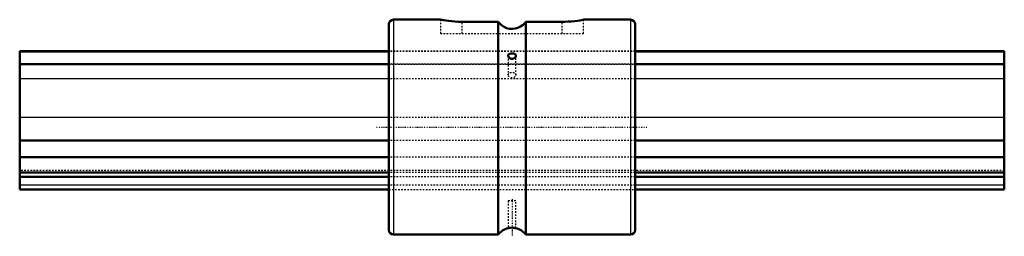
# Model space of a CAD drawing. Header units: millimetres. Extents: x 0 to 640, y -71 to 70.
import ezdxf

# ---------------------------------------------------------------- set-up
doc = ezdxf.new("R2010")
doc.units = ezdxf.units.MM
doc.linetypes.add('Center', pattern=[1.5, 0.45, -0.5, 0.05, -0.5])
doc.linetypes.add('Dashed', pattern=[2, 1, -1])
for name, color, linetype, lineweight in [('2d ConnectionPoints', 7, 'Continuous', 50), ('AM_0', 7, 'Continuous', 50), ('AM_4', 3, 'Continuous', 25), ('AM_7', 7, 'Center', 25), ('AM_9', 6, 'Dashed', 25)]:
    doc.layers.add(name, color=color, linetype=linetype, lineweight=lineweight)

# ---------------------------------------------------------------- blocks, each defined once
blk = doc.blocks.new('1_LBS1001640_Spline_Shaft_0_in_LBS100_640L_1602400__0')
at = {"layer": 'AM_0'}
for p, q in [((240, 49.5), (0, 49.5)), ((0, 49.5), (0, -40.5)), ((240, 49.16), (0, 49.16)), ((640, 49.5), (400, 49.5)), ((640, 49.16), (400, 49.16)), ((640, 49.5), (640, -40.5)), ((240, 41.03), (0, 41.03)), ((640, 41.03), (400, 41.03)), ((240, -8.66), (0, -8.66)), ((640, -8.66), (400, -8.66)), ((240, -19.55), (0, -19.55)), ((640, -19.55), (400, -19.55)), ((240, -29.61), (0, -29.61)), ((640, -29.61), (400, -29.61)), ((240, -32.37), (0, -32.37)), ((640, -32.37), (400, -32.37)), ((0, -40.5), (240, -40.5)), ((400, -40.5), (640, -40.5))]:
    blk.add_line(p, q, dxfattribs=at)
at = {"layer": 'AM_4'}
for p, q in [((240, 31.47), (0, 31.47)), ((640, 31.47), (400, 31.47)), ((240, 6.34), (0, 6.34)), ((640, 6.34), (400, 6.34)), ((240, -37.81), (0, -37.81)), ((640, -37.81), (400, -37.81))]:
    blk.add_line(p, q, dxfattribs=at)
at = {"layer": 'AM_9'}
for p, q in [((400, 49.5), (240, 49.5)), ((400, 49.16), (240, 49.16)), ((0, 41.02), (640, 41.02)), ((400, 41.03), (240, 41.03)), ((400, 31.47), (240, 31.47)), ((400, 6.34), (240, 6.34)), ((400, -8.66), (240, -8.66)), ((400, -19.55), (240, -19.55)), ((640, -28.22), (0, -28.22)), ((400, -29.61), (240, -29.61)), ((400, -32.37), (240, -32.37)), ((400, -37.81), (240, -37.81)), ((240, -40.5), (400, -40.5))]:
    blk.add_line(p, q, dxfattribs=at)
blk = doc.blocks.new('2_LBS100_Nut_0_in_LBS100_640L_1602400__0')
at = {"layer": 'AM_0'}
for p, q in [((240, 67), (240, -67)), ((273.55, 70), (243, 70)), ((311, 68.59), (287.5, 68.59)), ((311, 68.59), (311, -70)), ((352.5, 68.59), (329, 68.59)), ((329, 68.59), (329, -70)), ((397, 70), (366.45, 70)), ((400, 67), (400, -67)), ((243, -70), (311, -70)), ((329, -70), (397, -70))]:
    blk.add_line(p, q, dxfattribs=at)
for points in [[(287.5, 68.59), (285.21, 68.62), (282.92, 68.74), (280.82, 68.91), (278.85, 69.13), (277.16, 69.36), (275.71, 69.59), (274.62, 69.79), (273.87, 69.93), (273.53, 69.99), (273.5, 70)], [(329, 68.59), (328.15, 67.56), (327.19, 66.64), (325.62, 65.53), (323.88, 64.69), (322.06, 64.18), (320.18, 63.99), (318.32, 64.12), (316.52, 64.55), (314.52, 65.45), (312.94, 66.54), (311.57, 67.88), (311, 68.59)], [(366.5, 70), (366.42, 69.98), (365.99, 69.9), (365.18, 69.75), (364.05, 69.55), (362.56, 69.32), (360.81, 69.09), (358.76, 68.87), (356.6, 68.71), (354.24, 68.61), (352.5, 68.59)], [(322.5, 46.51), (322.45, 46.85), (322.17, 47.33), (321.65, 47.71), (320.93, 47.95), (320.1, 48.05), (319.29, 48), (318.56, 47.8), (317.97, 47.47), (317.6, 46.99), (317.5, 46.51)], [(317.5, 46.51), (317.64, 45.92), (318.02, 45.34), (318.64, 44.87), (319.42, 44.58), (320.25, 44.53), (321.03, 44.71), (321.71, 45.1), (322.22, 45.65), (322.48, 46.27), (322.5, 46.51)], [(322.5, -65.78), (322.4, -65.76), (322.05, -65.67), (321.47, -65.57), (320.71, -65.48), (319.88, -65.45), (319.08, -65.5), (318.39, -65.59), (317.85, -65.7), (317.55, -65.77), (317.5, -65.78)]]:
    blk.add_lwpolyline(points, dxfattribs=at)
for centre, radius, start, end in [((243, 67), 3, 90, 180), ((397, 67), 3, 360, 90), ((243, -67), 3, 180, 270), ((320, -76.75), 11.25, 102.65654, 143.1301), ((320, -76.75), 11.25, 36.8699, 77.24849), ((397, -67), 3, 270, 0)]:
    blk.add_arc(centre, radius, start, end, dxfattribs=at)
at = {"layer": 'AM_4'}
for p, q in [((243, 70), (243, -70)), ((397, 70), (397, -70))]:
    blk.add_line(p, q, dxfattribs=at)
at = {"layer": 'AM_7'}
for p, q in [((232, 0), (408, 0)), ((320, -46.9), (320, -71.1))]:
    blk.add_line(p, q, dxfattribs=at)
at = {"layer": 'AM_9'}
for p, q in [((273.5, 70), (273.5, 61)), ((287.5, 61), (287.5, 68.59)), ((352.5, 61), (352.5, 68.59)), ((366.5, 61), (366.5, 70)), ((273.5, 61), (366.5, 61)), ((400, 49.5), (240, 49.5)), ((400, 49.16), (240, 49.16)), ((317.5, 46.51), (317.5, 33.94)), ((322.5, 33.94), (322.5, 46.51)), ((400, 41.03), (240, 41.03)), ((240, 41.02), (400, 41.02)), ((400, 31.47), (240, 31.47)), ((400, 6.34), (240, 6.34)), ((400, -8.66), (240, -8.66)), ((400, -19.55), (240, -19.55)), ((400, -28.22), (240, -28.22)), ((400, -29.61), (240, -29.61)), ((400, -32.37), (240, -32.37)), ((400, -37.81), (240, -37.81)), ((240, -40.5), (400, -40.5)), ((317.5, -48), (317.5, -65.77)), ((322.5, -48), (317.5, -48)), ((322.5, -65.78), (322.5, -48)), ((317.91, -65.68), (318.17, -65.63)), ((318.17, -65.63), (318.25, -65.61))]:
    blk.add_line(p, q, dxfattribs=at)
blk.add_ellipse((320, 33.94), major_axis=(-2.5, 0), ratio=0.707107, dxfattribs=at)

msp = doc.modelspace()

# ---------------------------------------------------------------- linework, layer by layer
at = {"layer": '2d ConnectionPoints'}
for p in [(240, 0), (240, 0), (400, 0)]:
    msp.add_point(p, dxfattribs=at)

# ---------------------------------------------------------------- block references
for name in ['2_LBS100_Nut_0_in_LBS100_640L_1602400__0', '1_LBS1001640_Spline_Shaft_0_in_LBS100_640L_1602400__0']:
    msp.add_blockref(name, (0, 0))

doc.saveas('drawing.dxf')
